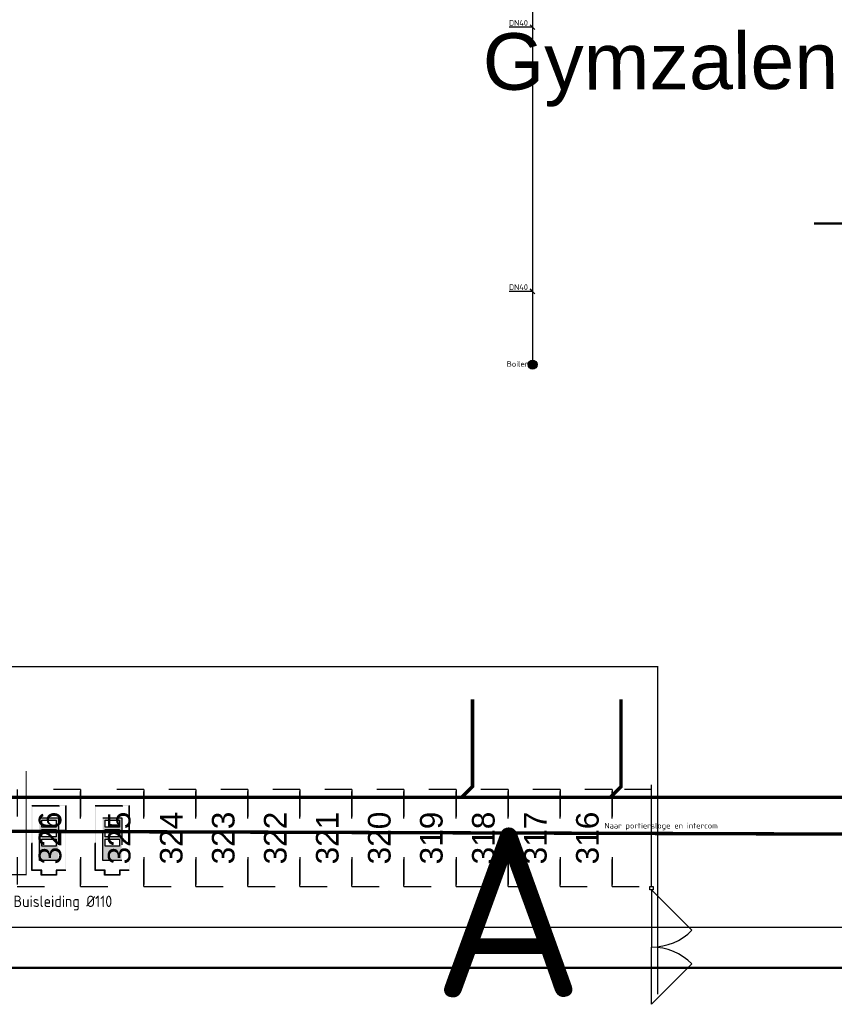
# Model space of a CAD drawing. Header units: millimetres. Extents: x 78245 to 370331, y -43659 to 214111.
# Tile 42 of 64: x 235017 to 271034, y 32220 to 75758. Entities that reach past the tile are written whole.
import ezdxf
from ezdxf.enums import TextEntityAlignment as Align
from ezdxf.lldxf.tags import DXFTag

# ---------------------------------------------------------------- set-up
doc = ezdxf.new("R2010")
doc.units = ezdxf.units.MM
doc.header["$LTSCALE"] = 100
doc.linetypes.add('ACAD_ISO03W100', pattern=[30, 12, -18])
for name, color, linetype in [('EL6132--', 170, 'Continuous'), ('Routes toegang gebouw', 7, 'Continuous'), ('T--L9032_HEKWERK', 210, 'FENCELINE1'), ('T--L9052_1988_Hemelwater_Afvoer', 153, 'HEMELWATER_AFVOER'), ('T--L9052_1988_Persriool_HPE', 200, 'PERSLEIDING'), ('T--L9054--_GASLEIDING', 82, 'GAS_LINE'), ('T--L9066_TRANSP_VOORZ_Auto', 8, 'ACAD_ISO03W100'), ('T--T9021--_Bouwdelen', 7, 'Continuous'), ('T--T9066_TRANSP_VOORZ_Auto', 170, 'Continuous'), ('T--WL9052--_Riolering', 200, 'VUIL_WATER_AFVOER'), ('T-EL906222--', 240, 'ELEKTRA')]:
    doc.layers.add(name, color=color, linetype=linetype)
doc.layers.add('T--WL9052--_Persriool', color=7, linetype='PERSLEIDING', true_color=0x9d622b)
doc.styles.add('B-01', font='isocpeur.ttf')
doc.styles.add('NORATT', font='isocp.shx')
doc.styles.add('Raymond nov 2012', font='isocpeur.ttf', dxfattribs={"height": 500})
doc.styles.add('STABICAD-018', font='ISOCP.SHX', dxfattribs={"height": 180})
doc.styles.get("Standard").update_dxf_attribs({"font": 'arial.ttf'})
doc.styles.add('TEKST', font='arial.ttf', dxfattribs={"height": 5000})
tags = doc.linetypes.add('ELEKTRA', pattern='A,12.7,-5.08,["EL",Standard,S=2.54,R=0,X=-2.54,Y=-1.27],-5.08', length=22.86).pattern_tags.tags
tags[6] = DXFTag(74, 10)
doc.linetypes.add('FENCELINE1', pattern='A,6.35,-2.54,[133,ltypeshp.shx,S=2.54,R=0,X=-2.54,Y=0],-2.54,25.4', length=36.83)
tags = doc.linetypes.add('GAS_LINE', pattern='A,12.7,-5.08,["GAS",Standard,S=2.54,R=0,X=-2.54,Y=-1.27],-6.35', length=24.13).pattern_tags.tags
tags[6] = DXFTag(74, 10)
tags = doc.linetypes.add('HEMELWATER_AFVOER', pattern='A,12.7,-5.08,["HWA",Standard,S=2.54,R=0,X=-2.54,Y=-1.27],-7.62', length=25.4).pattern_tags.tags
tags[6] = DXFTag(74, 10)
tags = doc.linetypes.add('PERSLEIDING', pattern='A,12.7,-5.08,["HPE",Standard,S=2.54,R=0,X=-2.54,Y=-1.27],-7.62', length=25.4).pattern_tags.tags
tags[6] = DXFTag(74, 10)
tags = doc.linetypes.add('VUIL_WATER_AFVOER', pattern='A,12.7,-5.08,["VWA",Standard,S=2.54,R=0,X=-2.54,Y=-1.27],-7.62', length=25.4).pattern_tags.tags
tags[6] = DXFTag(74, 10)

# ---------------------------------------------------------------- blocks, each defined once
blk = doc.blocks.new('Electra symbool')
at = {"layer": 'T--L9066_TRANSP_VOORZ_Auto'}
h = blk.add_hatch(color=3, dxfattribs=at)
h.dxf.hatch_style = 1
h.paths.add_polyline_path([(0, -2875), (420, -2875), (420, -3085), (1090, -3085), (1090, -2875), (1510, -2875), (1510, 0), (0, 0)])
h.paths.add_polyline_path([(1490, -20), (1490, -2855), (1070, -2855), (1070, -3065), (440, -3065), (440, -2855), (20, -2855), (20, -20)], flags=16)
h.paths.add_polyline_path([(1175, -545), (1175, -2435), (335, -2435), (335, -545)], flags=0)
h.paths.add_polyline_path([(1070, -650), (1070, -965), (440, -965), (440, -650)], flags=0)
h.paths.add_polyline_path([(1070, -1070), (1070, -1385), (440, -1385), (440, -1070)], flags=0)
h.paths.add_polyline_path([(1070, -1490), (1070, -1805), (440, -1805), (440, -1490)], flags=0)
h = blk.add_hatch(color=3, dxfattribs=at)
h.dxf.hatch_style = 1
h.paths.add_polyline_path([(1175, -2435), (1175, -545), (335, -545), (335, -2435)])
h.paths.add_polyline_path([(440, -1805), (440, -1490), (1070, -1490), (1070, -1805)], flags=16)
h.paths.add_polyline_path([(440, -1385), (440, -1070), (1070, -1070), (1070, -1385)], flags=16)
h.paths.add_polyline_path([(440, -965), (440, -650), (1070, -650), (1070, -965)], flags=16)
at = {"layer": 'T--L9066_TRANSP_VOORZ_Auto', "color": 3}
for points in [[(0, 0), (1510, 0), (1510, -2875), (1090, -2875), (1090, -3085), (420, -3085), (420, -2875), (0, -2875)], [(20, -20), (1490, -20), (1490, -2855), (1070, -2855), (1070, -3065), (440, -3065), (440, -2855), (20, -2855)], [(335, -545), (1175, -545), (1175, -2435), (335, -2435)], [(440, -650), (1070, -650), (1070, -965), (440, -965)], [(440, -1070), (1070, -1070), (1070, -1385), (440, -1385)], [(440, -1490), (1070, -1490), (1070, -1805), (440, -1805)]]:
    blk.add_lwpolyline(points, close=True, dxfattribs=at)
blk = doc.blocks.new('Gasleiding Strukton 22-01-2021')
at = {"layer": 'T--L9054--_GASLEIDING'}
h = blk.add_hatch(color=256, dxfattribs=at)
edge = h.paths.add_edge_path()
edge.add_arc((136806, -4843), 199, 0, 360)
blk.add_line((136806, 24217), (136806, -4843), dxfattribs=at)
at = {"layer": 'T--L9054--_GASLEIDING', "color": 1}
for p, q in [((136806, 10083), (135767, 10083)), ((136911, 9979), (136702, 10188)), ((136806, -1602), (135767, -1602)), ((136911, -1707), (136702, -1498))]:
    blk.add_line(p, q, dxfattribs=at)
at = {"layer": 'T--L9054--_GASLEIDING'}
blk.add_circle((136806, -4843), 199, dxfattribs=at)
at = {"layer": 'T--L9054--_GASLEIDING', "style": 'Raymond nov 2012'}
for s, p in [('DN40', (135761, 10146)), ('DN40', (135761, -1540)), ('Boiler', (135664, -4936))]:
    blk.add_text(s, height=250, dxfattribs=at).set_placement(p)

msp = doc.modelspace()

# ---------------------------------------------------------------- hatches: boundary and pattern name
at = {"layer": 'T--L9054--_GASLEIDING'}
h = msp.add_hatch(color=256, dxfattribs=at)
edge = h.paths.add_edge_path()
edge.add_arc((257692.613, 60504.652), 199.479, 0, 360)

# ---------------------------------------------------------------- linework, layer by layer
at = {"layer": 'T--L9032_HEKWERK'}
msp.add_lwpolyline([(262952.697, 37430.439), (262952.697, 41925.24)], dxfattribs=at)
msp.add_lwpolyline([(262952.697, 37280.439), (262877.697, 37280.439), (262877.697, 37430.439), (263027.697, 37430.439), (263027.697, 37280.439)], close=True, dxfattribs=at)
at = {"layer": 'T--L9032_HEKWERK', "linetype": 'Continuous'}
for points in [[(262952.697, 37280.439), (264741.678, 35491.458)], [(262952.697, 37280.439), (262952.697, 34750.439)], [(262952.697, 32220.439), (262952.697, 34750.439)], [(262952.697, 32220.439), (264741.678, 34009.419)]]:
    msp.add_lwpolyline(points, dxfattribs=at)
for centre, start, end in [((262951.05, 37284.415), 270.0372402, 314.9627598), ((262951.05, 32216.462), 45.0372402, 89.9627598)]:
    msp.add_arc(centre, 2533.977, start, end, dxfattribs=at)
at = {"layer": 'T--L9052_1988_Hemelwater_Afvoer', "const_width": 100}
for points in [[(270130, 66751.812), (275510, 66751.812), (276430.118, 65851.812)], [(97162.635, 33834.953), (276430.118, 33834.953)]]:
    msp.add_lwpolyline(points, dxfattribs=at)
at = {"layer": 'T--L9052_1988_Persriool_HPE', "const_width": 50}
msp.add_lwpolyline([(126410, 70031.812), (126410, 56571.812), (126410, 55111.812), (126410, 43121.812, 0.414213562), (133910, 35621.812), (188840, 35621.812), (188840, 35621.812), (190130, 35621.812), (279290, 35621.812, 0.414213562), (286790, 43121.812), (286790, 73371.812), (286790, 74731.812), (286790, 144391.812, -0.414213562), (294290, 151891.812), (315030, 151891.812), (316510, 151891.812), (361440, 151891.812)], format="xyb", dxfattribs=at)
at = {"layer": 'T--L9054--_GASLEIDING'}
msp.add_line((257692.613, 89564.534), (257692.613, 60504.652), dxfattribs=at)
at = {"layer": 'T--L9054--_GASLEIDING', "color": 1}
for p, q in [((257692.613, 75431.013), (256653.845, 75431.013)), ((257797.184, 75326.442), (257588.042, 75535.585)), ((257692.613, 63745.524), (256653.845, 63745.524)), ((257797.184, 63640.953), (257588.042, 63850.095))]:
    msp.add_line(p, q, dxfattribs=at)
at = {"layer": 'T--L9054--_GASLEIDING'}
msp.add_circle((257692.613, 60504.652), 199.479, dxfattribs=at)
at = {"layer": 'T--L9066_TRANSP_VOORZ_Auto'}
for points in [[(234907.697, 37430.439), (237707.697, 37430.439), (237707.697, 41721.24), (234907.697, 41721.24)], [(237707.697, 37430.439), (240507.697, 37430.439), (240507.697, 41721.24), (237707.697, 41721.24)], [(240507.697, 37430.439), (242807.697, 37430.439), (242807.697, 41721.24), (240507.697, 41721.24)], [(242807.697, 37430.439), (245107.697, 37430.439), (245107.697, 41721.24), (242807.697, 41721.24)], [(245107.697, 37430.439), (247407.697, 37430.439), (247407.697, 41721.24), (245107.697, 41721.24)], [(247407.697, 37430.439), (249707.697, 37430.439), (249707.697, 41721.24), (247407.697, 41721.24)], [(249707.697, 37430.439), (252007.697, 37430.439), (252007.697, 41721.24), (249707.697, 41721.24)], [(252007.697, 37430.439), (254307.697, 37430.439), (254307.697, 41721.24), (252007.697, 41721.24)], [(254307.697, 37430.439), (256607.697, 37430.439), (256607.697, 41721.24), (254307.697, 41721.24)], [(256607.697, 37430.439), (258907.697, 37430.439), (258907.697, 41721.24), (256607.697, 41721.24)], [(258907.697, 37430.439), (261207.697, 37430.439), (261207.697, 41721.24), (258907.697, 41721.24)], [(261207.697, 37430.439), (262952.697, 37430.439), (262952.697, 41721.24), (261207.697, 41721.24)]]:
    msp.add_lwpolyline(points, close=True, dxfattribs=at)
at = {"layer": 'T--WL9052--_Persriool', "color": 35, "true_color": 0x9c6b30, "const_width": 150}
msp.add_lwpolyline([(128057.697, 66835.239), (128057.697, 42870.239, 0.388626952), (130292.845, 40212.377), (272355.998, 39744.066, 0.274908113), (277252.643, 42870.239), (277540.197, 88718.739)], format="xyb", dxfattribs=at)
at = {"layer": 'T--WL9052--_Riolering', "const_width": 150}
for points in [[(129706.197, 41370.239), (274536.197, 41370.239), (275036.197, 41870.239), (275036.197, 90300.239), (274536.197, 90800.239), (246071.197, 90800.239), (239071.197, 97800.239), (239071.197, 116870.239), (239571.197, 117370.239), (262736.197, 117370.239), (263236.197, 117870.239), (263236.197, 154300.239), (262736.197, 154800.239), (238306.197, 154800.239), (237806.197, 154300.239), (237806.197, 154300.239), (237806.197, 148095.913)], [(254557.261, 41370.239), (255036.197, 41849.176), (255036.197, 45704.299)], [(261127.261, 41370.239), (261606.197, 41849.176), (261606.197, 45704.299)]]:
    msp.add_lwpolyline(points, dxfattribs=at)
at = {"layer": 'T-EL906222--', "const_width": 50}
for points in [[(214436.912, 43772.049), (232598.944, 47150.048), (263222.699, 47150.048), (263222.699, 32660.738)], [(214912.352, 37466.574), (214912.352, 37952.265), (235300.614, 37952.265), (235300.614, 42531.589)]]:
    msp.add_lwpolyline(points, dxfattribs=at)

# ---------------------------------------------------------------- block references
at = {"layer": 'T--L9054--_GASLEIDING', "linetype": 'Continuous'}
msp.add_blockref('Gasleiding Strukton 22-01-2021', (120886.416, 65347.858), dxfattribs=at)
at = {"layer": 'T--L9066_TRANSP_VOORZ_Auto'}
for p in [(235552.697, 41013.339), (238352.697, 41013.339)]:
    msp.add_blockref('Electra symbool', p, dxfattribs=at)

# ---------------------------------------------------------------- texts
at = {"layer": 'EL6132--', "insert": (260869.432, 40661.049), "char_height": 250, "attachment_point": 1, "style": 'NORATT'}
msp.add_mtext_dynamic_manual_height_columns('\\PNaar portiersloge en intercom', width=5140.06777, gutter_width=2500, heights=[0], dxfattribs=at)
at = {"layer": 'Routes toegang gebouw', "style": 'TEKST'}
msp.add_text('Gymzalen', height=2500, rotation=0.1611525, dxfattribs=at).set_placement((255493.199, 72656.371))
at = {"layer": 'T--L9054--_GASLEIDING', "style": 'Raymond nov 2012'}
for s, p in [('DN40', (256647.388, 75493.764)), ('DN40', (256647.388, 63808.275)), ('Boiler', (256550.707, 60411.484))]:
    msp.add_text(s, height=250, dxfattribs=at).set_placement(p)
at = {"layer": 'T--T9021--_Bouwdelen', "linetype": 'Continuous', "style": 'B-01'}
msp.add_text('A', height=7500, dxfattribs=at).set_placement((253242.185, 30292.488), align=Align.BOTTOM_LEFT)
at = {"layer": 'T--T9066_TRANSP_VOORZ_Auto', "style": 'TEKST'}
for s, p in [('326', (236856.036, 38407.782)), ('325', (239915.707, 38407.782)), ('324', (242215.707, 38407.782)), ('323', (244515.707, 38407.782)), ('322', (246815.707, 38407.782)), ('321', (249115.707, 38407.782)), ('320', (251415.707, 38407.782)), ('319', (253715.707, 38407.782)), ('318', (256015.707, 38407.782)), ('317', (258315.707, 38407.782)), ('316', (260615.707, 38407.782))]:
    msp.add_text(s, height=1000, rotation=90, dxfattribs=at).set_placement(p)
at = {"layer": 'T-EL906222--', "insert": (234741.691, 37023.607), "char_height": 500, "attachment_point": 1, "style": 'STABICAD-018'}
msp.add_mtext_dynamic_manual_height_columns('\\A1;Buisleiding %%C110^I ', width=5424.83882, gutter_width=900, heights=[0], dxfattribs=at)

doc.saveas('drawing.dxf')
